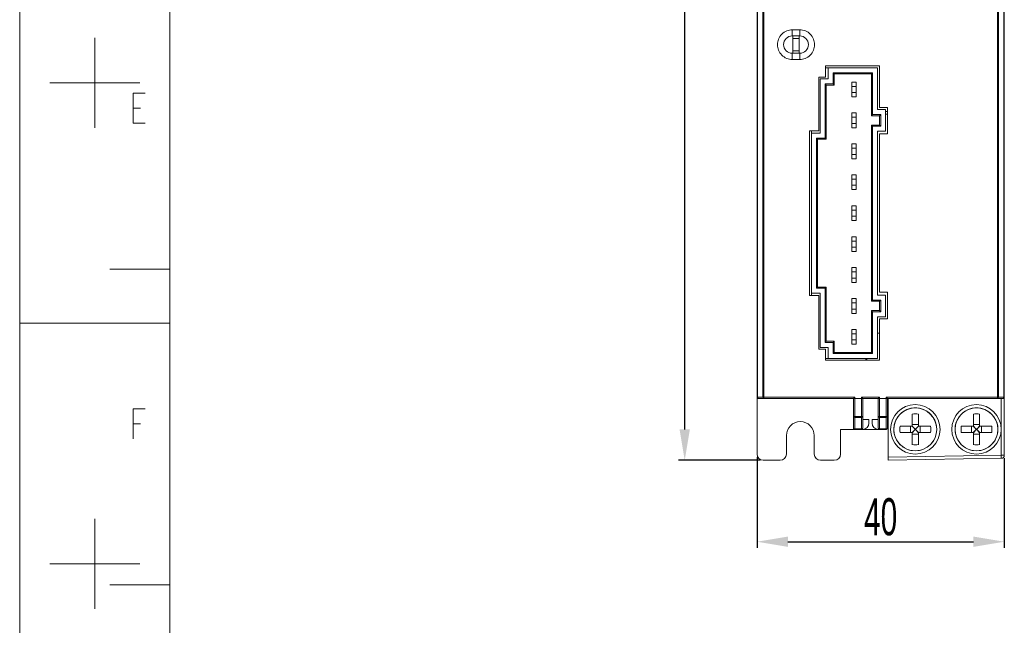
# Model space of a CAD drawing. Header units: millimetres. Extents: x 1111 to 2862, y 128 to 537.
# Tile 2 of 14: x 2284 to 2443, y 224 to 322. Entities that reach past the tile are written whole.
import ezdxf

# ---------------------------------------------------------------- set-up
doc = ezdxf.new("R2010")
doc.units = ezdxf.units.MM
doc.header["$LTSCALE"] = 10
doc.header["$PDMODE"] = 3
doc.header["$PDSIZE"] = 8
doc.layers.get('0').update_dxf_attribs({"linetype": 'CONTINUOUS', "lineweight": 15})
doc.layers.get('Defpoints').update_dxf_attribs({"linetype": 'CONTINUOUS'})
doc.layers.add('标注层', color=7, linetype='CONTINUOUS', lineweight=9)
doc.styles.add('dim', font='txt', dxfattribs={"width": 0.6})
doc.dimstyles.get("Standard").update_dxf_attribs({"dimtxt": 6, "dimasz": 5, "dimexe": 1, "dimexo": 0.5, "dimgap": 1, "dimtad": 1, "dimdec": 1, "dimdsep": 46, "dimtxsty": 'dim', "dimcen": 0, "dimadec": 0, "dimazin": 0, "dimtp": 0.01, "dimtm": 0.01, "dimtfac": 1, "dimtdec": 1, "dimtmove": 0, "dimatfit": 3, "dimfxl": 1, "dimtolj": 1, "dimarcsym": 0})

# ---------------------------------------------------------------- blocks, each defined once
blk = doc.blocks.new('A$C642B7837')
at = {"color": 2, "linetype": 'Continuous'}
for p, q in [((0, 0), (0, 420)), ((12.5, 181), (12.5, 196)), ((5, 188.5), (20, 188.5)), ((18.87, 184.29), (20.12, 184.29)), ((15, 157.5), (25, 157.5)), ((0, 148.5), (25, 148.5)), ((18.87, 131.79), (20.12, 131.79)), ((12.5, 101), (12.5, 116)), ((5, 108.5), (20, 108.5)), ((15, 105), (25, 105))]:
    blk.add_line(p, q, dxfattribs=at)
at = {"color": 7, "linetype": 'Continuous'}
blk.add_line((25, 10), (25, 410), dxfattribs=at)
at = {"color": 2, "linetype": 'Continuous'}
for points in [[(20.87, 181.79), (18.87, 181.79), (18.87, 186.79), (20.87, 186.79)], [(18.87, 129.29), (18.87, 134.29), (20.87, 134.29)]]:
    blk.add_lwpolyline(points, dxfattribs=at)
blk = doc.blocks.new('*D14')
at = {"layer": 'Defpoints', "color": 0, "transparency": 16777216}
for p in [(2391.76, 420.49), (2403.66, 420.49), (2404.46, 250.49)]:
    blk.add_point(p, dxfattribs=at)
at = {"layer": '标注层', "color": 0, "lineweight": -2, "transparency": 16777216}
for p, q in [((2403.16, 420.49), (2390.76, 420.49)), ((2391.76, 255.49), (2391.76, 415.49)), ((2403.96, 250.49), (2390.76, 250.49))]:
    blk.add_line(p, q, dxfattribs=at)
at = {"layer": '标注层', "color": 0, "transparency": 16777216}
for points in [[(2390.92, 415.49), (2392.59, 415.49), (2391.76, 420.49)], [(2390.92, 255.49), (2392.59, 255.49), (2391.76, 250.49)]]:
    blk.add_solid(points, dxfattribs=at)
at = {"layer": '标注层', "color": 0, "transparency": 16777216, "insert": (2387.76, 335.49), "char_height": 6, "attachment_point": 5, "rotation": 90, "style": 'dim'}
blk.add_mtext('\\A1;170', dxfattribs=at)
blk = doc.blocks.new('*D15')
at = {"layer": 'Defpoints', "color": 0, "transparency": 16777216}
for p in [(2403.46, 251.49), (2443.46, 251.31), (2443.46, 237.32)]:
    blk.add_point(p, dxfattribs=at)
at = {"layer": '标注层', "color": 0, "lineweight": -2, "transparency": 16777216}
for p, q in [((2403.46, 250.99), (2403.46, 236.32)), ((2443.46, 250.81), (2443.46, 236.32)), ((2408.46, 237.32), (2438.46, 237.32))]:
    blk.add_line(p, q, dxfattribs=at)
at = {"layer": '标注层', "color": 0, "transparency": 16777216}
for points in [[(2408.46, 238.16), (2408.46, 236.49), (2403.46, 237.32)], [(2438.46, 238.16), (2438.46, 236.49), (2443.46, 237.32)]]:
    blk.add_solid(points, dxfattribs=at)
at = {"layer": '标注层', "color": 0, "transparency": 16777216, "insert": (2423.46, 241.32), "char_height": 6, "attachment_point": 5, "style": 'dim'}
blk.add_mtext('\\A1;40', dxfattribs=at)

msp = doc.modelspace()

# ---------------------------------------------------------------- linework, layer by layer
at = {"color": 7, "linetype": 'Continuous'}
for p, q in [((2403.46, 251.49), (2403.46, 420.29)), ((2443.46, 420.29), (2443.46, 251.31)), ((2403.52, 260.69), (2403.52, 393.01)), ((2404.41, 392.85), (2404.41, 260.69)), ((2404.55, 260.49), (2404.55, 392.84)), ((2442.38, 260.49), (2442.38, 392.84)), ((2442.52, 260.69), (2442.52, 392.85)), ((2443.41, 393.01), (2443.41, 260.69)), ((2409.16, 320.09), (2410.36, 320.09)), ((2409.16, 320.09), (2409.16, 319.09)), ((2409.16, 319.09), (2410.36, 319.09)), ((2409.26, 316.29), (2409.26, 319.09)), ((2409.26, 318.68), (2410.26, 318.68)), ((2410.26, 319.09), (2410.26, 316.29)), ((2410.36, 320.09), (2410.36, 319.09)), ((2410.36, 316.29), (2409.16, 316.29)), ((2409.16, 315.29), (2409.16, 316.29)), ((2409.26, 316.68), (2410.26, 316.68)), ((2410.36, 315.29), (2410.36, 316.29)), ((2410.36, 315.29), (2409.16, 315.29)), ((2414.56, 314.25), (2423.26, 314.25)), ((2414.56, 312.45), (2414.56, 314.25)), ((2414.56, 313.94), (2422.96, 313.94)), ((2414.96, 313.94), (2414.96, 312.14)), ((2422.96, 313.94), (2422.96, 307.19)), ((2423.26, 307.55), (2423.26, 314.25)), ((2413.46, 312.45), (2414.56, 312.45)), ((2413.46, 303.75), (2413.46, 312.45)), ((2415.76, 313.14), (2422.16, 313.14)), ((2415.96, 312.94), (2415.76, 313.14)), ((2415.76, 311.34), (2415.76, 313.14)), ((2415.96, 312.94), (2421.96, 312.94)), ((2415.96, 311.14), (2415.96, 312.94)), ((2421.96, 312.94), (2422.16, 313.14)), ((2421.96, 312.94), (2421.96, 306.19)), ((2422.16, 313.14), (2422.16, 306.39)), ((2413.66, 312.14), (2414.96, 312.14)), ((2413.66, 303.39), (2413.66, 312.14)), ((2414.46, 311.34), (2415.76, 311.34)), ((2414.66, 311.14), (2414.46, 311.34)), ((2414.46, 302.59), (2414.46, 311.34)), ((2414.66, 311.14), (2415.96, 311.14)), ((2414.66, 302.39), (2414.66, 311.14)), ((2415.96, 311.14), (2415.76, 311.34)), ((2418.81, 311.64), (2419.51, 311.64)), ((2418.81, 309.24), (2418.81, 311.64)), ((2418.81, 310.94), (2419.51, 310.94)), ((2419.51, 309.24), (2419.51, 311.64)), ((2419.51, 309.94), (2418.81, 309.94)), ((2419.51, 309.24), (2418.81, 309.24)), ((2423.26, 307.55), (2424.56, 307.55)), ((2424.56, 307.55), (2424.56, 303.25)), ((2418.81, 306.64), (2419.51, 306.64)), ((2418.81, 304.24), (2418.81, 306.64)), ((2418.81, 305.94), (2419.51, 305.94)), ((2419.51, 304.24), (2419.51, 306.64)), ((2421.96, 306.19), (2422.16, 306.39)), ((2421.96, 306.19), (2423.26, 306.19)), ((2422.16, 306.39), (2423.46, 306.39)), ((2424.26, 307.19), (2422.96, 307.19)), ((2423.26, 306.19), (2423.46, 306.39)), ((2423.26, 306.19), (2423.26, 304.69)), ((2423.46, 306.39), (2423.46, 304.49)), ((2424.26, 303.69), (2424.26, 307.19)), ((2424.26, 306.87), (2424.56, 306.87)), ((2424.26, 306.45), (2424.56, 306.45)), ((2419.51, 304.94), (2418.81, 304.94)), ((2423.26, 304.69), (2421.96, 304.69)), ((2421.96, 304.69), (2422.16, 304.49)), ((2421.96, 304.69), (2421.96, 276.19)), ((2423.46, 304.49), (2422.16, 304.49)), ((2422.16, 304.49), (2422.16, 276.39)), ((2423.26, 304.69), (2423.46, 304.49)), ((2411.96, 303.75), (2413.46, 303.75)), ((2411.96, 277.15), (2411.96, 303.75)), ((2412.26, 303.75), (2412.26, 277.15)), ((2412.26, 303.39), (2413.66, 303.39)), ((2419.51, 304.24), (2418.81, 304.24)), ((2424.26, 303.69), (2422.96, 303.69)), ((2422.96, 303.69), (2422.96, 277.19)), ((2424.56, 303.25), (2423.26, 303.25)), ((2423.26, 277.65), (2423.26, 303.25)), ((2413.06, 302.59), (2414.46, 302.59)), ((2413.26, 302.39), (2413.06, 302.59)), ((2413.06, 278.29), (2413.06, 302.59)), ((2413.26, 302.39), (2414.66, 302.39)), ((2413.26, 278.49), (2413.26, 302.39)), ((2414.66, 302.39), (2414.46, 302.59)), ((2418.81, 301.64), (2419.51, 301.64)), ((2418.81, 299.24), (2418.81, 301.64)), ((2419.51, 299.24), (2419.51, 301.64)), ((2418.81, 300.94), (2419.51, 300.94)), ((2419.51, 299.94), (2418.81, 299.94)), ((2419.51, 299.24), (2418.81, 299.24)), ((2418.81, 296.64), (2419.51, 296.64)), ((2418.81, 294.24), (2418.81, 296.64)), ((2419.51, 294.24), (2419.51, 296.64)), ((2418.81, 295.94), (2419.51, 295.94)), ((2419.51, 294.94), (2418.81, 294.94)), ((2419.51, 294.24), (2418.81, 294.24)), ((2418.81, 291.64), (2419.51, 291.64)), ((2418.81, 289.24), (2418.81, 291.64)), ((2419.51, 289.24), (2419.51, 291.64)), ((2418.81, 290.94), (2419.51, 290.94)), ((2419.51, 289.94), (2418.81, 289.94)), ((2419.51, 289.24), (2418.81, 289.24)), ((2418.81, 286.64), (2419.51, 286.64)), ((2418.81, 284.24), (2418.81, 286.64)), ((2418.81, 285.94), (2419.51, 285.94)), ((2419.51, 284.24), (2419.51, 286.64)), ((2419.51, 284.94), (2418.81, 284.94)), ((2419.51, 284.24), (2418.81, 284.24)), ((2418.81, 281.64), (2419.51, 281.64)), ((2418.81, 279.24), (2418.81, 281.64)), ((2418.81, 280.94), (2419.51, 280.94)), ((2419.51, 279.24), (2419.51, 281.64)), ((2419.51, 279.94), (2418.81, 279.94)), ((2419.51, 279.24), (2418.81, 279.24)), ((2412.26, 277.49), (2413.66, 277.49)), ((2413.26, 278.49), (2413.06, 278.29)), ((2414.46, 278.29), (2413.06, 278.29)), ((2414.66, 278.49), (2413.26, 278.49)), ((2413.66, 268.74), (2413.66, 277.49)), ((2414.66, 278.49), (2414.46, 278.29)), ((2414.46, 269.54), (2414.46, 278.29)), ((2414.66, 269.74), (2414.66, 278.49)), ((2424.26, 277.19), (2422.96, 277.19)), ((2423.26, 277.65), (2424.56, 277.65)), ((2424.26, 273.69), (2424.26, 277.19)), ((2424.56, 277.65), (2424.56, 273.35)), ((2413.46, 277.15), (2411.96, 277.15)), ((2413.46, 268.45), (2413.46, 277.15)), ((2418.81, 276.64), (2419.51, 276.64)), ((2418.81, 274.24), (2418.81, 276.64)), ((2418.81, 275.94), (2419.51, 275.94)), ((2419.51, 274.24), (2419.51, 276.64)), ((2421.96, 276.19), (2422.16, 276.39)), ((2421.96, 276.19), (2423.26, 276.19)), ((2422.16, 276.39), (2423.46, 276.39)), ((2423.26, 276.19), (2423.46, 276.39)), ((2423.26, 276.19), (2423.26, 274.69)), ((2423.46, 276.39), (2423.46, 274.49)), ((2419.51, 274.94), (2418.81, 274.94)), ((2419.51, 274.24), (2418.81, 274.24)), ((2423.26, 274.69), (2421.96, 274.69)), ((2421.96, 274.69), (2422.16, 274.49)), ((2421.96, 274.69), (2421.96, 267.94)), ((2423.46, 274.49), (2422.16, 274.49)), ((2422.16, 274.49), (2422.16, 267.74)), ((2423.26, 274.69), (2423.46, 274.49)), ((2424.26, 273.69), (2422.96, 273.69)), ((2422.96, 266.94), (2422.96, 273.69)), ((2424.56, 273.35), (2423.26, 273.35)), ((2423.26, 266.65), (2423.26, 273.35)), ((2418.81, 271.64), (2419.51, 271.64)), ((2418.81, 269.24), (2418.81, 271.64)), ((2418.81, 270.94), (2419.51, 270.94)), ((2419.51, 269.24), (2419.51, 271.64)), ((2422.96, 271.05), (2423.26, 271.05)), ((2414.66, 269.74), (2414.46, 269.54)), ((2415.76, 269.54), (2414.46, 269.54)), ((2415.96, 269.74), (2414.66, 269.74)), ((2415.96, 269.74), (2415.76, 269.54)), ((2415.76, 267.74), (2415.76, 269.54)), ((2415.96, 267.94), (2415.96, 269.74)), ((2419.51, 269.94), (2418.81, 269.94)), ((2419.51, 269.24), (2418.81, 269.24)), ((2414.56, 268.45), (2413.46, 268.45)), ((2414.96, 268.74), (2413.66, 268.74)), ((2414.56, 266.65), (2414.56, 268.45)), ((2414.96, 266.94), (2414.96, 268.74)), ((2415.96, 267.94), (2415.76, 267.74)), ((2422.16, 267.74), (2415.76, 267.74)), ((2421.96, 267.94), (2415.96, 267.94)), ((2421.96, 267.94), (2422.16, 267.74)), ((2414.56, 266.94), (2422.96, 266.94)), ((2423.26, 266.65), (2414.56, 266.65)), ((2421.06, 266.65), (2421.06, 266.94)), ((2421.23, 266.94), (2421.23, 266.65)), ((2419.26, 260.69), (2403.46, 260.69)), ((2403.66, 260.49), (2443.26, 260.49)), ((2419.26, 260.69), (2419.06, 260.49)), ((2419.06, 255.69), (2419.06, 260.49)), ((2419.26, 255.49), (2419.26, 260.69)), ((2420.36, 260.69), (2423.26, 260.69)), ((2420.56, 260.49), (2420.36, 260.69)), ((2420.36, 255.49), (2420.36, 260.69)), ((2420.56, 255.69), (2420.56, 260.49)), ((2423.26, 260.69), (2423.06, 260.49)), ((2423.06, 255.69), (2423.06, 260.49)), ((2423.26, 255.49), (2423.26, 260.69)), ((2443.46, 260.69), (2424.36, 260.69)), ((2424.56, 260.49), (2424.36, 260.69)), ((2424.36, 255.49), (2424.36, 260.69)), ((2424.56, 255.69), (2424.56, 260.49)), ((2424.66, 250.49), (2424.66, 260.49)), ((2442.97, 251.31), (2442.97, 260.49)), ((2419.06, 257.57), (2420.56, 257.57)), ((2419.26, 257.43), (2420.36, 257.43)), ((2421.56, 257.09), (2420.56, 257.09)), ((2421.56, 256.49), (2421.56, 257.09)), ((2423.06, 257.09), (2422.06, 257.09)), ((2422.06, 256.49), (2422.06, 257.09)), ((2423.06, 257.57), (2424.56, 257.57)), ((2423.26, 257.43), (2424.36, 257.43)), ((2428.56, 257.96), (2428.56, 255.99)), ((2429.56, 257.96), (2429.56, 255.99)), ((2438.46, 257.96), (2438.46, 255.99)), ((2439.46, 257.96), (2439.46, 255.99)), ((2416.96, 255.49), (2424.36, 255.49)), ((2416.96, 251.49), (2416.96, 255.49)), ((2420.36, 255.55), (2419.26, 255.55)), ((2424.36, 255.55), (2423.26, 255.55)), ((2425.59, 255.52), (2425.59, 255.52)), ((2425.59, 255.52), (2425.59, 255.52)), ((2428.56, 255.99), (2426.59, 255.99)), ((2426.59, 254.99), (2428.56, 254.99)), ((2428.28, 254.99), (2428.28, 255.99)), ((2428.97, 255.58), (2428.53, 255.99)), ((2428.97, 255.39), (2428.53, 254.99)), ((2428.56, 256.27), (2429.56, 256.27)), ((2428.97, 255.58), (2428.56, 256.02)), ((2428.97, 255.39), (2428.56, 254.95)), ((2428.56, 254.99), (2428.56, 253.01)), ((2429.16, 255.58), (2428.97, 255.58)), ((2428.97, 255.58), (2428.97, 255.39)), ((2428.97, 255.39), (2429.16, 255.39)), ((2429.16, 255.58), (2429.56, 256.02)), ((2429.16, 255.58), (2429.6, 255.99)), ((2429.16, 255.39), (2429.16, 255.58)), ((2429.16, 255.39), (2429.6, 254.99)), ((2429.16, 255.39), (2429.56, 254.95)), ((2431.54, 255.99), (2429.56, 255.99)), ((2429.56, 254.99), (2431.54, 254.99)), ((2429.56, 253.01), (2429.56, 254.99)), ((2429.85, 255.99), (2429.85, 254.99)), ((2435.49, 255.52), (2435.49, 255.52)), ((2435.49, 255.52), (2435.49, 255.52)), ((2438.46, 255.99), (2436.49, 255.99)), ((2436.49, 254.99), (2438.46, 254.99)), ((2438.18, 254.99), (2438.18, 255.99)), ((2438.87, 255.58), (2438.43, 255.99)), ((2438.87, 255.39), (2438.43, 254.99)), ((2438.46, 256.27), (2439.46, 256.27)), ((2438.87, 255.58), (2438.46, 256.02)), ((2438.87, 255.39), (2438.46, 254.95)), ((2438.46, 254.99), (2438.46, 253.01)), ((2439.06, 255.58), (2438.87, 255.58)), ((2438.87, 255.58), (2438.87, 255.39)), ((2438.87, 255.39), (2439.06, 255.39)), ((2439.06, 255.58), (2439.46, 256.02)), ((2439.06, 255.58), (2439.5, 255.99)), ((2439.06, 255.39), (2439.06, 255.58)), ((2439.06, 255.39), (2439.5, 254.99)), ((2439.06, 255.39), (2439.46, 254.95)), ((2441.44, 255.99), (2439.46, 255.99)), ((2439.46, 254.99), (2441.44, 254.99)), ((2439.46, 253.01), (2439.46, 254.99)), ((2439.75, 255.99), (2439.75, 254.99)), ((2408.21, 254.49), (2408.21, 251.49)), ((2412.71, 251.49), (2412.71, 254.49)), ((2429.56, 254.7), (2428.56, 254.7)), ((2439.46, 254.7), (2438.46, 254.7)), ((2404.46, 250.49), (2407.21, 250.49)), ((2413.71, 250.49), (2415.96, 250.49)), ((2442.97, 251.31), (2424.66, 250.99)), ((2424.66, 250.49), (2442.97, 250.81)), ((2442.97, 251.31), (2443.46, 251.31))]:
    msp.add_line(p, q, dxfattribs=at)
for points in [[(2432.54, 255.49), (2432.5, 255.98), (2432.39, 256.49), (2432.2, 256.98), (2431.94, 257.43), (2431.62, 257.84), (2431.24, 258.2), (2430.81, 258.49), (2430.34, 258.72), (2429.84, 258.87), (2429.32, 258.95), (2428.8, 258.95), (2428.29, 258.87), (2427.79, 258.72), (2427.32, 258.49), (2426.89, 258.19), (2426.51, 257.84), (2426.18, 257.43), (2425.93, 256.98), (2425.74, 256.49), (2425.63, 255.98), (2425.59, 255.49)], [(2442.44, 255.49), (2442.4, 255.98), (2442.29, 256.49), (2442.1, 256.98), (2441.84, 257.43), (2441.52, 257.84), (2441.14, 258.2), (2440.71, 258.49), (2440.24, 258.72), (2439.74, 258.87), (2439.22, 258.95), (2438.7, 258.95), (2438.19, 258.87), (2437.69, 258.72), (2437.22, 258.49), (2436.79, 258.19), (2436.41, 257.84), (2436.08, 257.43), (2435.83, 256.98), (2435.64, 256.49), (2435.53, 255.98), (2435.49, 255.49)]]:
    msp.add_lwpolyline(points, dxfattribs=at)
for centre in [(2429.06, 255.49), (2438.96, 255.49)]:
    msp.add_circle(centre, 4, dxfattribs=at)
for centre, radius, start, end in [((2409.16, 317.69), 1.4, 90, 270), ((2410.36, 317.69), 1.4, 270, 90), ((2403.66, 260.69), 0.2, 180, 270), ((2443.26, 260.69), 0.2, 270, 0), ((2429.06, 255.49), 3.47, 0.8829, 179.3903), ((2438.96, 255.49), 3.47, 0.8829, 179.3903), ((2410.46, 254.49), 2.25, 0, 180), ((2420.56, 256.49), 1, 270, 0), ((2423.06, 256.49), 1, 180, 270), ((2429.06, 253.06), 4.92, 84.1722, 95.8278), ((2438.96, 253.06), 4.92, 84.1722, 95.8278), ((2419.26, 255.69), 0.2, 180, 270), ((2420.36, 255.69), 0.2, 270, 0), ((2423.26, 255.69), 0.2, 180, 270), ((2424.36, 255.69), 0.2, 270, 0), ((2429.06, 255.49), 3.47, 179.4613, 0), ((2429.06, 255.49), 3.47, 180, 360), ((2431.48, 255.49), 4.91, 174.166, 180.0096), ((2431.49, 255.49), 4.92, 179.9977, 185.8267), ((2426.64, 255.49), 4.92, 359.9978, 5.8267), ((2426.65, 255.49), 4.91, 354.166, 0.0096), ((2429.06, 255.49), 3.47, 0.0001, 0.883), ((2438.96, 255.49), 3.47, 179.4613, 0), ((2438.96, 255.49), 3.47, 180, 360), ((2441.38, 255.49), 4.91, 174.166, 180.0096), ((2441.39, 255.49), 4.92, 179.9977, 185.8267), ((2436.54, 255.49), 4.92, 359.9978, 5.8267), ((2436.55, 255.49), 4.91, 354.166, 0.0096), ((2438.96, 255.49), 3.47, 0.0001, 0.883), ((2429.06, 257.91), 4.92, 264.1722, 275.8278), ((2438.96, 257.91), 4.92, 264.1722, 275.8278), ((2404.46, 251.49), 1, 180, 270), ((2407.21, 251.49), 1, 270, 0), ((2413.71, 251.49), 1, 180, 270), ((2415.96, 251.49), 1, 270, 0), ((2442.96, 251.31), 0.5, 271, 0)]:
    msp.add_arc(centre, radius, start, end, dxfattribs=at)
for points, knots in [([(2409.16, 315.29), (2408.85, 315.29), (2408.22, 315.41), (2407.41, 315.96), (2406.88, 316.76), (2406.7, 317.69), (2406.89, 318.62), (2407.42, 319.43), (2408.23, 319.96), (2408.86, 320.09), (2409.16, 320.09)], [0, 0, 0, 0, 0.124389, 0.25286, 0.378557, 0.500258, 0.622925, 0.750109, 0.877977, 1, 1, 1, 1]), ([(2410.36, 320.09), (2410.68, 320.09), (2411.31, 319.96), (2412.12, 319.42), (2412.65, 318.61), (2412.82, 317.68), (2412.64, 316.75), (2412.11, 315.94), (2411.3, 315.41), (2410.67, 315.29), (2410.36, 315.29)], [0, 0, 0, 0, 0.124389, 0.25286, 0.378557, 0.500258, 0.622925, 0.750109, 0.877977, 1, 1, 1, 1]), ([(2403.66, 260.49), (2403.63, 260.49), (2403.54, 260.55), (2403.52, 260.64), (2403.52, 260.69)], [0, 0, 0, 0, 0.440335, 1, 1, 1, 1]), ([(2404.41, 260.69), (2404.41, 260.64), (2404.42, 260.55), (2404.51, 260.49), (2404.55, 260.49)], [0, 0, 0, 0, 0.559787, 1, 1, 1, 1]), ([(2442.38, 260.49), (2442.42, 260.49), (2442.5, 260.55), (2442.52, 260.64), (2442.52, 260.69)], [0, 0, 0, 0, 0.440096, 1, 1, 1, 1]), ([(2443.41, 260.69), (2443.41, 260.67), (2443.4, 260.61), (2443.37, 260.54), (2443.34, 260.51)], [0, 0, 0, 0, 0.27246, 1, 1, 1, 1]), ([(2419.06, 257.57), (2419.06, 257.53), (2419.12, 257.45), (2419.22, 257.43), (2419.26, 257.43)], [0, 0, 0, 0, 0.440248, 1, 1, 1, 1]), ([(2420.36, 257.43), (2420.41, 257.43), (2420.5, 257.45), (2420.56, 257.53), (2420.56, 257.57)], [0, 0, 0, 0, 0.559787, 1, 1, 1, 1]), ([(2423.06, 257.57), (2423.06, 257.53), (2423.12, 257.45), (2423.22, 257.43), (2423.26, 257.43)], [0, 0, 0, 0, 0.440248, 1, 1, 1, 1]), ([(2424.36, 257.43), (2424.41, 257.43), (2424.5, 257.45), (2424.56, 257.53), (2424.56, 257.57)], [0, 0, 0, 0, 0.559787, 1, 1, 1, 1]), ([(2419.26, 255.55), (2419.25, 255.55), (2419.18, 255.55), (2419.12, 255.58), (2419.09, 255.62)], [0, 0, 0, 0, 0.27246, 1, 1, 1, 1]), ([(2420.56, 255.69), (2420.56, 255.65), (2420.5, 255.56), (2420.41, 255.55), (2420.36, 255.55)], [0, 0, 0, 0, 0.440248, 1, 1, 1, 1]), ([(2423.26, 255.55), (2423.25, 255.55), (2423.18, 255.55), (2423.12, 255.58), (2423.09, 255.62)], [0, 0, 0, 0, 0.27246, 1, 1, 1, 1]), ([(2424.56, 255.69), (2424.56, 255.65), (2424.5, 255.56), (2424.41, 255.55), (2424.36, 255.55)], [0, 0, 0, 0, 0.440248, 1, 1, 1, 1]), ([(2442.97, 250.81), (2442.97, 250.81), (2442.97, 250.81), (2442.98, 250.82), (2442.98, 250.83), (2442.98, 250.86), (2442.98, 250.9), (2442.98, 250.96), (2442.98, 251.03), (2442.98, 251.15), (2442.97, 251.24), (2442.97, 251.31)], [0, 0, 0, 0, 0.005127, 0.019639, 0.043503, 0.076556, 0.169038, 0.293265, 0.444654, 0.617516, 1, 1, 1, 1])]:
    msp.add_open_spline(points, degree=3, knots=knots, dxfattribs=at)
for points in [[(2443.34, 260.51), (2443.32, 260.5), (2443.29, 260.49), (2443.26, 260.49)], [(2419.09, 255.62), (2419.08, 255.64), (2419.06, 255.66), (2419.06, 255.69)], [(2423.09, 255.62), (2423.08, 255.64), (2423.06, 255.66), (2423.06, 255.69)]]:
    msp.add_open_spline(points, degree=3, dxfattribs=at)

# ---------------------------------------------------------------- block references
at = {"color": 3, "xscale": 0.9720000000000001, "yscale": 0.9720000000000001, "zscale": 0.9720000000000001}
msp.add_blockref('A$C642B7837', (2284.16, 128.29), dxfattribs=at)

# ---------------------------------------------------------------- dimensions: what is measured, and where the dimension line sits
at = {"layer": '标注层', "color": 3}
dim = msp.add_linear_dim(base=(2391.76, 420.49), p1=(2404.46, 250.49), p2=(2403.66, 420.49), angle=90, dimstyle='Standard', dxfattribs=at)
dim.commit()
dim.dimension.update_dxf_attribs({"geometry": '*D14', "text_midpoint": (2387.76, 335.49)})
dim = msp.add_linear_dim(base=(2443.46, 237.32), p1=(2403.46, 251.49), p2=(2443.46, 251.31), dimstyle='Standard', dxfattribs=at)
dim.commit()
dim.dimension.update_dxf_attribs({"geometry": '*D15', "text_midpoint": (2423.46, 241.32)})

doc.saveas('drawing.dxf')
